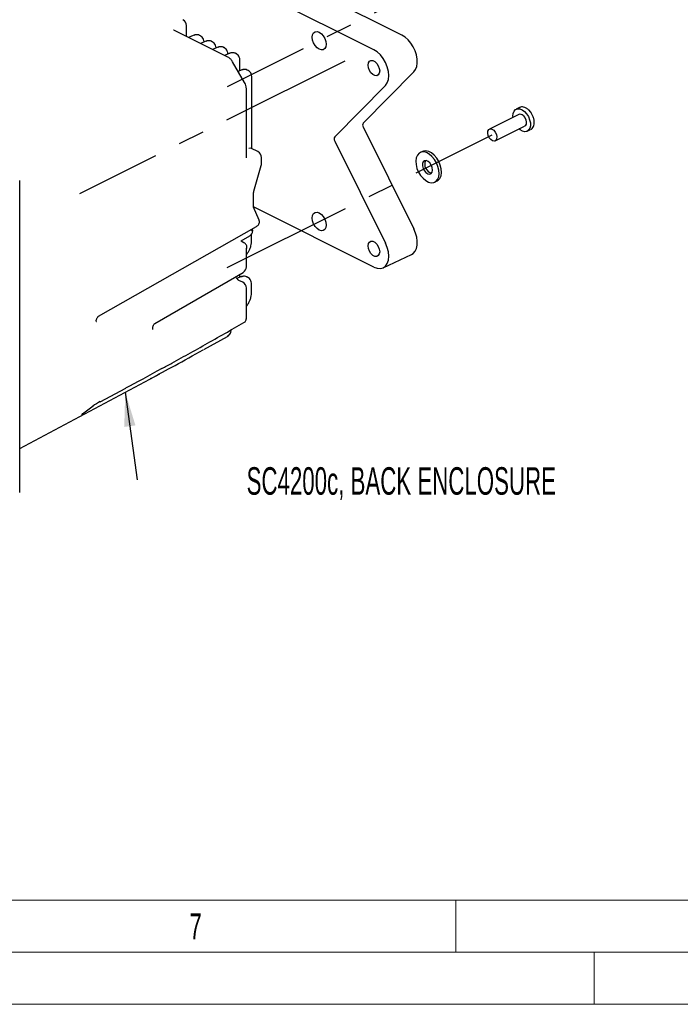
# Model space of a CAD drawing. Header units: millimetres. Extents: x 0 to 1680, y 0 to 1188.
# Tile 6 of 40: x 272 to 526, y 0 to 379. Entities that reach past the tile are written whole.
import ezdxf

# ---------------------------------------------------------------- set-up
doc = ezdxf.new("R2010")
doc.units = ezdxf.units.MM
doc.header["$LTSCALE"] = 4
doc.linetypes.add('CENTERX2', pattern=[20.32, 12.7, -2.54, 2.54, -2.54])
doc.layers.add('FORMAT', color=7, linetype='Continuous')
doc.styles.add('SLDTEXTSTYLE0', font='TXT', dxfattribs={"width": 0.605})
doc.styles.add('SLDTEXTSTYLE1', font='TXT', dxfattribs={"width": 0.638186})
doc.dimstyles.new('SLDDIMSTYLE0', dxfattribs={"dimtxt": 0.18, "dimasz": 13.208, "dimexe": 0, "dimexo": 0.0625, "dimgap": 0, "dimtad": 0, "dimtih": 1, "dimtoh": 1, "dimdec": 0, "dimrnd": 1e-09, "dimzin": 0, "dimdsep": 46, "dimtxsty": 'Standard', "dimsah": 1, "dimcen": 0.09, "dimadec": 0, "dimazin": 0, "dimtfac": 13.208, "dimtdec": 0, "dimtofl": 0, "dimtmove": 0, "dimatfit": 3, "dimfxl": 1, "dimfrac": 2, "dimtolj": 1, "dimtzin": 0, "dimarcsym": 0})

# ---------------------------------------------------------------- blocks, each defined once
blk = doc.blocks.new('SW_NOTE_13')
at = {"layer": 'FORMAT', "color": 0, "insert": (101.54, 4.89), "char_height": 10.5833, "attachment_point": 2, "style": 'SLDTEXTSTYLE0'}
blk.add_mtext('SC4200c, BACK ENCLOSURE', dxfattribs=at)

msp = doc.modelspace()

# ---------------------------------------------------------------- linework, layer by layer
at = {"color": 7, "linetype": 'Continuous', "lineweight": 25}
for p, q in [((419.27, 372.7), (320.49, 422.09)), ((408.5, 367.08), (309.71, 416.47)), ((336.44, 372.2), (336.44, 376.41)), ((352.36, 364.23), (331.57, 374.63)), ((339.05, 372.58), (337.22, 371.8)), ((341.83, 372.42), (341.44, 372.61)), ((343.65, 370.29), (341.82, 369.51)), ((346.43, 370.12), (346.04, 370.31)), ((348.25, 367.99), (346.41, 367.21)), ((351.02, 367.82), (350.63, 368.02)), ((352.84, 365.69), (351.01, 364.91)), ((355.62, 365.52), (355.23, 365.72)), ((358.81, 354.47), (354.16, 362.5)), ((357.02, 359.05), (357.02, 362.66)), ((357.44, 359.23), (356.33, 358.75)), ((360.21, 359.06), (359.83, 359.25)), ((361.62, 329.04), (361.62, 356.2)), ((423.89, 358.55), (404.39, 338.79)), ((359.46, 325.68), (359.46, 352.14)), ((412.96, 353.38), (393.47, 333.62)), ((464.53, 344.87), (463.23, 344.22)), ((464.24, 342.21), (452.93, 336.55)), ((404.39, 337.44), (423.89, 298.18)), ((455.16, 332.08), (466.48, 337.74)), ((467.48, 335.73), (468.77, 336.37)), ((393.47, 331.98), (412.96, 292.72)), ((363.89, 327.9), (361.45, 329.12)), ((365.28, 323.26), (365.28, 325.66)), ((427.16, 327.98), (426.28, 327.54)), ((362.35, 312.64), (365.18, 322.58)), ((272.3, 196.82), (272.3, 316.83)), ((431.96, 316.18), (432.84, 316.62)), ((362.16, 307.16), (362.16, 311.46)), ((408.5, 283.49), (362.23, 306.62)), ((364.34, 301.51), (362.25, 306.55)), ((362.27, 306.5), (362.25, 306.55)), ((302.66, 264.62), (363.41, 299.13)), ((357.52, 293.58), (360.84, 295.57)), ((361.43, 293.18), (361.43, 296.14)), ((358.56, 292.88), (357.86, 293.23)), ((359.46, 283.64), (359.46, 289.99)), ((412.07, 283.23), (422.96, 288.38)), ((324.28, 261.82), (358.21, 281.47)), ((357.02, 279.62), (357.02, 280.78)), ((357.25, 279.71), (355.8, 279.1)), ((358.08, 277.67), (356.6, 278.41)), ((360.02, 279.55), (359.63, 279.74)), ((361.43, 273.4), (361.43, 276.68)), ((359.46, 263.54), (359.46, 275.43)), ((301.76, 262.81), (301.76, 262.86)), ((353.14, 259.07), (358.56, 262.15)), ((323.48, 259.62), (323.48, 260.18)), ((343.12, 251.76), (352.18, 256.83)), ((272.3, 213.75), (326.17, 242.51)), ((303.19, 231.75), (313.09, 236.99)), ((313.14, 237.02), (313.09, 236.99)), ((303.23, 231.78), (303.19, 231.75)), ((296.46, 227.13), (300.54, 230.09)), ((300.54, 230.09), (300.46, 230.04)), ((296.46, 227.13), (296.38, 227.08))]:
    msp.add_line(p, q, dxfattribs=at)
at = {"color": 7, "linetype": 'CENTERX2'}
for p, q in [((454.05, 403.83), (352.13, 352.87)), ((397.29, 362.69), (295.35, 311.72)), ((352.13, 283.33), (454.05, 334.32))]:
    msp.add_line(p, q, dxfattribs=at)
at = {"color": 7, "linetype": 'Continuous', "lineweight": 18}
for p, q in [((40, 40), (928.48, 40)), ((440, 40), (440, 20)), ((20, 20), (1660, 20)), ((493.2, 20), (493.2, 0)), ((0, 0), (1680, 0))]:
    msp.add_line(p, q, dxfattribs=at)
at = {"color": 7, "linetype": 'Continuous', "lineweight": 25, "flags": 128}
for points in [[(384.79, 371.89), (384.92, 372.84), (385.31, 373.57), (385.9, 374), (386.65, 374.09), (387.48, 373.84), (388.31, 373.26), (389.06, 372.42), (389.66, 371.39), (390.04, 370.28), (390.17, 369.2), (390.04, 368.25), (389.66, 367.52), (389.06, 367.09), (388.31, 367), (387.48, 367.25), (386.65, 367.83), (385.9, 368.67), (385.31, 369.7), (384.92, 370.81), (384.79, 371.89)], [(423.89, 358.55), (424.55, 359.46), (424.99, 360.62), (425.19, 361.98), (425.15, 363.49), (424.86, 365.08), (424.34, 366.68), (423.61, 368.23), (422.69, 369.66), (421.63, 370.92), (420.48, 371.94), (419.27, 372.7)], [(412.96, 353.38), (413.66, 354.36), (414.09, 355.64), (414.24, 357.13), (414.1, 358.77), (413.68, 360.48), (413, 362.16), (412.09, 363.74), (411, 365.13), (409.78, 366.26), (408.5, 367.08)], [(406.26, 361.16), (406.39, 362.03), (406.78, 362.66), (407.38, 362.98), (408.11, 362.94), (408.88, 362.55), (409.62, 361.86), (410.21, 360.94), (410.6, 359.92), (410.74, 358.92), (410.6, 358.05), (410.21, 357.42), (409.62, 357.1), (408.88, 357.14), (408.11, 357.53), (407.38, 358.22), (406.78, 359.13), (406.39, 360.15), (406.26, 361.16)], [(462.03, 341.1), (462, 341.56), (462.1, 342.62), (462.45, 343.48), (463.01, 344.09), (463.75, 344.39), (464.6, 344.36), (465.51, 344.01), (466.41, 343.35)], [(466.41, 343.35), (467.23, 342.45), (467.92, 341.36), (468.41, 340.17), (468.68, 338.97), (468.7, 337.84), (468.47, 336.87), (468.01, 336.12), (467.36, 335.67), (466.56, 335.53), (465.67, 335.72), (464.75, 336.23), (464.26, 336.63)], [(465.91, 341.75), (466.51, 341.04), (466.94, 340.16), (467.12, 339.25), (467.04, 338.46), (466.7, 337.89), (466.48, 337.74)], [(468, 343.99), (468.8, 343.09), (469.09, 342.67)], [(454.6, 336.1), (455.2, 335.38), (455.62, 334.5), (455.81, 333.6), (455.72, 332.8), (455.38, 332.23), (454.84, 331.99), (454.18, 332.09), (453.49, 332.54), (452.89, 333.25), (452.47, 334.13), (452.28, 335.04), (452.37, 335.83), (452.71, 336.4), (453.25, 336.65), (453.91, 336.54), (454.6, 336.1)], [(432.39, 316.45), (433.03, 317.19), (433.45, 318.21), (433.61, 319.43), (433.52, 320.8), (433.16, 322.23), (432.58, 323.64), (431.79, 324.94), (430.85, 326.07), (429.81, 326.95), (428.73, 327.53), (427.67, 327.79), (426.69, 327.7), (425.86, 327.27), (425.22, 326.52), (424.8, 325.5), (424.64, 324.28), (424.73, 322.91), (425.08, 321.48), (425.67, 320.07), (426.46, 318.77), (427.4, 317.64), (428.44, 316.76), (429.52, 316.18), (430.58, 315.93), (431.55, 316.02), (432.39, 316.45)], [(432.84, 316.62), (433.27, 316.89), (433.91, 317.63), (434.33, 318.65), (434.49, 319.87), (434.4, 321.24), (434.04, 322.67), (433.46, 324.08), (432.67, 325.38), (431.73, 326.51), (430.69, 327.39), (429.61, 327.97), (428.55, 328.23), (427.57, 328.14), (427.16, 327.98)], [(430.55, 319.49), (430.94, 320.04), (431.09, 320.83), (430.97, 321.76), (430.6, 322.71), (430.03, 323.54), (429.34, 324.14), (428.62, 324.44), (427.97, 324.38), (427.47, 323.99), (427.2, 323.3), (427.18, 322.43), (427.43, 321.47), (427.91, 320.57), (428.55, 319.84), (429.27, 319.38), (429.97, 319.26), (430.55, 319.49)], [(384.79, 302.38), (384.92, 303.33), (385.31, 304.06), (385.9, 304.49), (386.65, 304.58), (387.48, 304.33), (388.31, 303.75), (389.06, 302.91), (389.66, 301.88), (390.04, 300.77), (390.17, 299.69), (390.04, 298.74), (389.66, 298.01), (389.06, 297.58), (388.31, 297.49), (387.48, 297.74), (386.65, 298.32), (385.9, 299.16), (385.31, 300.19), (384.92, 301.3), (384.79, 302.38)], [(361.87, 297.27), (361.87, 297.31), (361.82, 297.42), (361.71, 297.53), (361.53, 297.63), (361.3, 297.73)], [(422.96, 288.38), (423.61, 288.78), (424.34, 289.6), (424.86, 290.68), (425.15, 291.98), (425.19, 293.44), (424.99, 295), (424.55, 296.61), (423.89, 298.18)], [(406.26, 291.65), (406.39, 292.52), (406.78, 293.15), (407.38, 293.47), (408.11, 293.43), (408.88, 293.04), (409.62, 292.34), (410.21, 291.43), (410.6, 290.41), (410.74, 289.41), (410.6, 288.54), (410.21, 287.91), (409.62, 287.59), (408.88, 287.63), (408.11, 288.02), (407.38, 288.71), (406.78, 289.62), (406.39, 290.64), (406.26, 291.65)], [(408.5, 283.49), (409.78, 283.03), (411, 282.94), (412.09, 283.24), (413, 283.9), (413.68, 284.9), (414.1, 286.19), (414.24, 287.69), (414.09, 289.34), (413.66, 291.04), (412.96, 292.72)]]:
    msp.add_lwpolyline(points, dxfattribs=at)
at = {"color": 7, "linetype": 'Continuous', "lineweight": 25}
for centre, radius, start, end in [((333.94, 376.41), 2.5, 0, 63.4349), ((464.75, 340.8), 1.5, 39.4331, 110.0041), ((405.43, 338.11), 1.24, 147.0603, 212.9397), ((394.73, 332.8), 1.5, 147.0603, 212.9397), ((362.78, 325.66), 2.5, 0, 63.4349), ((362.78, 323.26), 2.5, 344.0867, 0), ((431.41, 323), 3.37, 154.3113, 258.8188), ((356.96, 283.64), 2.5, 300.079, 0), ((356.96, 275.43), 2.5, 0, 63.4349), ((351.87, 257.28), 0.548, 305.0422, 7.8618)]:
    msp.add_arc(centre, radius, start, end, dxfattribs=at)
for centre, major_axis, ratio, start_param, end_param in [((339.13, 368.18), (2.35, 4.41), 0.631359, 6.257229, 6.949498), ((343.73, 365.88), (2.35, 4.41), 0.631359, 6.257229, 6.949498), ((348.33, 363.58), (2.35, 4.41), 0.631359, 6.257229, 6.949498), ((352.92, 361.28), (2.35, 4.41), 0.631359, 6.257229, 6.949498), ((357.52, 354.82), (2.35, 4.41), 0.631359, 6.257229, 6.949498), ((360.38, 326.86), (1.05, 2.27), 0.587366, 6.265138, 6.91495), ((357.33, 275.3), (2.35, 4.41), 0.631359, 6.257229, 6.949498), ((362.57, 266.48), (56.51, 33.18), 0.045667, 3.901539, 4.329622), ((350.47, 260.97), (55.77, 32.46), 0.041069, 3.955195, 4.255984), ((301.84, 230.77), (1.97, 1.25), 0.071378, 0.745274, 2.298617)]:
    msp.add_ellipse(centre, major_axis=major_axis, ratio=ratio, start_param=start_param, end_param=end_param, dxfattribs=at)
for points, knots in [([(331.57, 374.63), (331.54, 374.65), (331.49, 374.68), (331.51, 374.66), (331.51, 374.66)], [0, 0, 0, 0, 0.8390497, 1, 1, 1, 1]), ([(341.56, 372.51), (341.51, 372.55), (341.23, 372.77), (340.58, 372.89), (339.77, 372.85), (339.26, 372.66), (339.05, 372.58)], [0, 0, 0, 0, 0.078905, 0.42207, 0.76351, 1, 1, 1, 1]), ([(343.2, 370.1), (343.2, 370.11), (343.18, 370.49), (342.99, 371.15), (342.52, 371.98), (342.03, 372.29), (341.79, 372.44)], [0, 0, 0, 0, 0.012034, 0.3470433, 0.6824986, 1, 1, 1, 1]), ([(346.16, 370.21), (346.11, 370.26), (345.83, 370.47), (345.17, 370.59), (344.37, 370.55), (343.86, 370.36), (343.65, 370.29)], [0, 0, 0, 0, 0.078905, 0.42207, 0.76351, 1, 1, 1, 1]), ([(347.8, 367.8), (347.8, 367.81), (347.78, 368.19), (347.58, 368.86), (347.12, 369.68), (346.62, 369.99), (346.38, 370.14)], [0, 0, 0, 0, 0.012034, 0.347043, 0.682499, 1, 1, 1, 1]), ([(350.75, 367.92), (350.7, 367.96), (350.43, 368.18), (349.77, 368.29), (348.97, 368.25), (348.46, 368.06), (348.25, 367.99)], [0, 0, 0, 0, 0.078905, 0.42207, 0.76351, 1, 1, 1, 1]), ([(352.4, 365.5), (352.4, 365.51), (352.37, 365.89), (352.18, 366.56), (351.72, 367.38), (351.22, 367.69), (350.98, 367.84)], [0, 0, 0, 0, 0.012034, 0.347043, 0.682499, 1, 1, 1, 1]), ([(354.16, 362.5), (354.05, 362.66), (353.73, 363.17), (353.13, 363.79), (352.58, 364.11), (352.36, 364.23)], [0, 0, 0, 0, 0.23384, 0.70471, 1, 1, 1, 1]), ([(355.35, 365.62), (355.3, 365.66), (355.02, 365.88), (354.36, 365.99), (353.56, 365.96), (353.05, 365.77), (352.84, 365.69)], [0, 0, 0, 0, 0.078905, 0.42207, 0.76351, 1, 1, 1, 1]), ([(357.02, 362.66), (357.02, 362.86), (357, 363.43), (356.78, 364.26), (356.31, 365.08), (355.82, 365.39), (355.58, 365.54)], [0, 0, 0, 0, 0.150953, 0.438856, 0.727143, 1, 1, 1, 1]), ([(359.95, 359.15), (359.9, 359.2), (359.62, 359.41), (358.96, 359.53), (358.16, 359.49), (357.65, 359.3), (357.44, 359.23)], [0, 0, 0, 0, 0.078905, 0.42207, 0.76351, 1, 1, 1, 1]), ([(361.62, 356.2), (361.61, 356.39), (361.59, 356.96), (361.38, 357.8), (360.91, 358.62), (360.41, 358.93), (360.17, 359.08)], [0, 0, 0, 0, 0.150953, 0.438856, 0.727143, 1, 1, 1, 1]), ([(359.46, 352.14), (359.45, 352.35), (359.42, 352.92), (359.2, 353.72), (358.92, 354.25), (358.81, 354.47)], [0, 0, 0, 0, 0.264067, 0.704156, 1, 1, 1, 1]), ([(467.97, 344.02), (467.82, 344.15), (467.38, 344.52), (466.58, 344.95), (465.67, 345.14), (464.94, 345.09), (464.62, 344.88), (464.51, 344.81)], [0, 0, 0, 0, 0.138311, 0.40113, 0.665746, 0.893848, 1, 1, 1, 1]), ([(468.81, 336.43), (468.91, 336.48), (469.27, 336.63), (469.7, 337.17), (470.07, 337.98), (470.22, 338.98), (470.14, 340.09), (469.82, 341.25), (469.45, 342.13), (469.15, 342.56), (469.07, 342.66)], [0, 0, 0, 0, 0.056712, 0.198399, 0.341015, 0.489981, 0.643692, 0.798361, 0.952882, 1, 1, 1, 1]), ([(359.47, 325.53), (359.47, 325.52), (359.47, 325.51), (359.46, 325.61), (359.46, 325.68)], [0, 0, 0, 0, 0.361981, 1, 1, 1, 1]), ([(362.16, 311.46), (362.17, 311.54), (362.17, 311.83), (362.24, 312.25), (362.33, 312.58), (362.35, 312.64)], [0, 0, 0, 0, 0.248593, 0.846114, 1, 1, 1, 1]), ([(362.25, 306.55), (362.24, 306.57), (362.22, 306.64), (362.17, 306.87), (362.17, 307.1), (362.16, 307.16)], [0, 0, 0, 0, 0.255604, 0.830737, 1, 1, 1, 1]), ([(363.41, 299.13), (363.59, 299.25), (363.95, 299.49), (364.34, 300.04), (364.5, 300.7), (364.47, 301.23), (364.34, 301.47), (364.31, 301.52)], [0, 0, 0, 0, 0.223746, 0.470073, 0.706142, 0.939401, 1, 1, 1, 1]), ([(360.82, 295.6), (360.9, 295.64), (361.19, 295.78), (361.53, 296.22), (361.79, 296.76), (361.84, 297.12), (361.86, 297.27)], [0, 0, 0, 0, 0.129434, 0.468881, 0.783892, 1, 1, 1, 1]), ([(361.88, 297.32), (361.89, 297.44), (361.92, 297.76), (361.87, 298.07), (361.84, 298.26)], [0, 0, 0, 0, 0.38947, 1, 1, 1, 1]), ([(361.86, 297.18), (361.87, 297.26), (361.89, 297.36), (361.89, 297.46), (361.89, 297.49)], [0, 0, 0, 0, 0.727005, 1, 1, 1, 1]), ([(357.86, 293.27), (357.78, 293.3), (357.62, 293.36), (357.49, 293.66), (357.49, 293.64), (357.49, 293.64)], [0, 0, 0, 0, 0.3816527, 0.8164666, 1, 1, 1, 1]), ([(359.57, 290.68), (359.62, 290.89), (359.71, 291.33), (359.52, 291.98), (359.14, 292.5), (358.79, 292.78), (358.58, 292.87), (358.55, 292.88)], [0, 0, 0, 0, 0.2419338, 0.5020763, 0.7375109, 0.9675226, 1, 1, 1, 1]), ([(360.54, 289.88), (360.64, 290.07), (360.94, 290.62), (361.26, 291.63), (361.42, 292.55), (361.43, 293.05), (361.43, 293.18)], [0, 0, 0, 0, 0.177233, 0.529092, 0.882215, 1, 1, 1, 1]), ([(359.46, 289.99), (359.46, 290.04), (359.47, 290.17), (359.51, 290.47), (359.59, 290.71), (359.63, 290.82)], [0, 0, 0, 0, 0.251466, 0.649003, 1, 1, 1, 1]), ([(359.46, 288.3), (359.48, 288.32), (359.78, 288.59), (360.17, 289.14), (360.45, 289.7), (360.54, 289.88)], [0, 0, 0, 0, 0.047234, 0.684518, 1, 1, 1, 1]), ([(356.6, 278.41), (356.55, 278.44), (356.39, 278.52), (356.01, 278.84), (355.6, 279.29), (355.39, 279.66), (355.31, 279.79)], [0, 0, 0, 0, 0.173948, 0.480788, 0.810861, 1, 1, 1, 1]), ([(359.76, 279.64), (359.7, 279.68), (359.43, 279.9), (358.77, 280.01), (357.97, 279.98), (357.46, 279.79), (357.25, 279.71)], [0, 0, 0, 0, 0.0789051, 0.4220698, 0.7635097, 1, 1, 1, 1]), ([(361.43, 276.68), (361.42, 276.88), (361.4, 277.45), (361.19, 278.29), (360.72, 279.1), (360.22, 279.41), (359.98, 279.56)], [0, 0, 0, 0, 0.150953, 0.438856, 0.727143, 1, 1, 1, 1]), ([(360.54, 270.1), (360.64, 270.29), (360.94, 270.84), (361.26, 271.85), (361.42, 272.77), (361.43, 273.27), (361.43, 273.4)], [0, 0, 0, 0, 0.1772331, 0.5290917, 0.882215, 1, 1, 1, 1]), ([(359.46, 268.52), (359.48, 268.53), (359.78, 268.81), (360.17, 269.36), (360.45, 269.92), (360.54, 270.1)], [0, 0, 0, 0, 0.047234, 0.684518, 1, 1, 1, 1]), ([(301.76, 262.86), (301.76, 262.93), (301.76, 263.08), (301.84, 263.41), (301.98, 263.8), (302.19, 264.16), (302.41, 264.43), (302.57, 264.57), (302.63, 264.61), (302.66, 264.62)], [0, 0, 0, 0, 0.117341, 0.270297, 0.437631, 0.613368, 0.769002, 0.911103, 1, 1, 1, 1]), ([(301.77, 262.62), (301.78, 262.61), (301.78, 262.6), (301.76, 262.68), (301.76, 262.78), (301.76, 262.81)], [0, 0, 0, 0, 0.224623, 0.740105, 1, 1, 1, 1]), ([(323.48, 260.18), (323.49, 260.23), (323.49, 260.33), (323.54, 260.59), (323.64, 260.9), (323.79, 261.24), (323.98, 261.52), (324.14, 261.71), (324.26, 261.8), (324.27, 261.81), (324.28, 261.82)], [0, 0, 0, 0, 0.107639, 0.230697, 0.363161, 0.504951, 0.650468, 0.775199, 0.895786, 1, 1, 1, 1]), ([(358.56, 262.15), (358.7, 262.24), (359.01, 262.44), (359.33, 262.89), (359.49, 263.33), (359.45, 263.54), (359.44, 263.57)], [0, 0, 0, 0, 0.275779, 0.632212, 0.95361, 1, 1, 1, 1]), ([(323.49, 259.55), (323.49, 259.55), (323.49, 259.53), (323.48, 259.57), (323.48, 259.62), (323.48, 259.62)], [0, 0, 0, 0, 0.109545, 0.912914, 1, 1, 1, 1]), ([(326.98, 244.48), (328.27, 245.18), (331.96, 247.2), (338.12, 250.62), (345.56, 254.78), (350.59, 257.63), (353.14, 259.07)], [0, 0, 0, 0, 0.1457932, 0.4171858, 0.7044287, 1, 1, 1, 1]), ([(352.17, 256.85), (352.31, 256.93), (352.68, 257.14), (353.15, 257.72), (353.54, 258.5), (353.7, 259.15), (353.68, 259.49), (353.68, 259.55)], [0, 0, 0, 0, 0.158337, 0.407258, 0.670103, 0.940035, 1, 1, 1, 1]), ([(296.06, 226.82), (296.06, 226.82), (296.05, 226.81), (296.11, 226.87), (296.24, 226.97), (296.39, 227.08), (296.46, 227.13)], [0, 0, 0, 0, 0.039033, 0.271273, 0.686541, 1, 1, 1, 1])]:
    msp.add_open_spline(points, degree=3, knots=knots, dxfattribs=at)

# ---------------------------------------------------------------- block references
at = {"layer": 'FORMAT'}
msp.add_blockref('SW_NOTE_13', (317.5, 201.66), dxfattribs=at)

# ---------------------------------------------------------------- texts
at = {"color": 7, "linetype": 'Continuous', "lineweight": 0, "insert": (339.93, 34.94), "char_height": 10, "attachment_point": 2, "style": 'SLDTEXTSTYLE1'}
msp.add_mtext('7', dxfattribs=at)

# ---------------------------------------------------------------- leaders
at = {"layer": 'FORMAT'}
msp.add_leader([(312.88, 235.42), (317.5, 201.66)], dimstyle='SLDDIMSTYLE0', dxfattribs=at)

doc.saveas('drawing.dxf')
